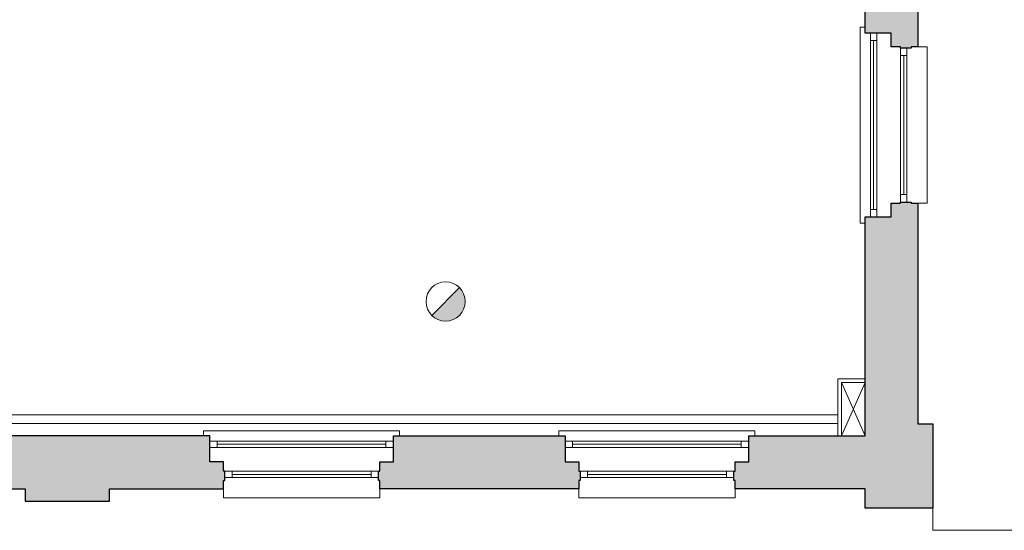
# Model space of a CAD drawing. Header units: millimetres. Extents: x -13022 to 1371524, y -38729 to 632593.
# Tile 151 of 256: x 877610 to 885548, y -13587 to -9474. Entities that reach past the tile are written whole.
import ezdxf

# ---------------------------------------------------------------- set-up
doc = ezdxf.new("R2010")
doc.units = ezdxf.units.MM
doc.header["$LTSCALE"] = 35
doc.set_wipeout_variables(frame=1)
doc.linetypes.add('DASHED', pattern=[200, 100, -100])
doc.layers.add('Al65----_beveiliging-inst', color=92, linetype='Continuous', lineweight=9)
doc.layers.add('brandveiligheid voorzieningen', color=10, linetype='Continuous', lineweight=9)
for name, color, linetype in [('LAYER102', 1, 'Continuous'), ('LAYER111', 7, 'Continuous'), ('LAYER22', 7, 'Continuous'), ('LAYER24', 7, 'Continuous'), ('LAYER28', 7, 'Continuous'), ('LAYER30', 7, 'Continuous')]:
    doc.layers.add(name, color=color, linetype=linetype)
doc.styles.get("Standard").update_dxf_attribs({"font": 'simplex.shx'})
doc.dimstyles.new('~R----C~', dxfattribs={"dimtxt": 162, "dimasz": 180, "dimexe": 0.18, "dimexo": 0.0625, "dimgap": 16.2, "dimtad": 1, "dimdec": 0, "dimzin": 0, "dimdsep": 46, "dimtxsty": 'Standard', "dimcen": 0.09, "dimse1": 1, "dimse2": 1, "dimclrd": 7, "dimadec": 0, "dimazin": 0, "dimtfac": 1, "dimtdec": 4, "dimtmove": 0, "dimatfit": 3, "dimfxl": 1, "dimtolj": 1, "dimtzin": 0, "dimlwd": 13, "dimarcsym": 0})

# ---------------------------------------------------------------- blocks, each defined once
blk = doc.blocks.new('*D208')
at = {"layer": 'Defpoints', "color": 0, "linetype": 'Continuous', "transparency": 16777216}
for p in [(884972.1, -1301.6), (886789.1, -1301.6), (884972.1, -13407.6)]:
    blk.add_point(p, dxfattribs=at)
at = {"layer": 'LAYER102', "color": 7, "linetype": 'Continuous', "lineweight": 13, "transparency": 16777216}
blk.add_line((886789.1, -13227.6), (886789.1, -1481.6), dxfattribs=at)
at = {"layer": 'LAYER102', "color": 7, "linetype": 'Continuous', "transparency": 16777216}
for points in [[(886759.1, -1481.6), (886819.1, -1481.6), (886789.1, -1301.6)], [(886759.1, -13227.6), (886819.1, -13227.6), (886789.1, -13407.6)]]:
    blk.add_solid(points, dxfattribs=at)
at = {"layer": 'LAYER102', "color": 0, "linetype": 'Continuous', "transparency": 16777216, "insert": (886691.9, -7354.6), "char_height": 162, "attachment_point": 5, "rotation": 90}
blk.add_mtext('\\A1;12106', dxfattribs=at)
blk = doc.blocks.new('Brandmelder')
at = {"layer": 'brandveiligheid voorzieningen'}
blk.add_hatch(color=256, dxfattribs=at).paths.add_polyline_path([(76.62, -89.8, 0.198912), (75.85, -87.94), (72.13, -91.66, 0.668179)])
blk.add_line((72.13, -91.66), (75.85, -87.94), dxfattribs=at)
blk.add_circle((73.99, -89.8), 2.63, dxfattribs=at)

msp = doc.modelspace()

# ---------------------------------------------------------------- hatches: boundary and pattern name
at = {"layer": 'LAYER111', "linetype": 'Continuous', "lineweight": 5}
for points in [[(884427.125, -8157.55), (884627.125, -8157.55), (884627.125, -8107.55), (884852.125, -8107.558), (884852.125, -9692.55), (884797.125, -9692.55), (884797.125, -9702.566), (884712.125, -9702.566), (884712.125, -9692.566), (884637.125, -9692.566), (884637.125, -9582.566), (884427.125, -9582.566)], [(879142.625, -12826.55), (879142.625, -13036.543), (879252.625, -13036.543), (879252.625, -13111.543), (879262.625, -13111.55), (879262.625, -13186.535), (879252.625, -13186.535), (879252.625, -13251.543), (878333.125, -13251.55), (878333.125, -13351.55), (877653.125, -13351.55), (877653.125, -13251.543), (876750.125, -13251.535), (876750.125, -13186.535), (876740.125, -13186.535), (876740.125, -13111.55), (876750.125, -13111.543), (876750.125, -13036.543), (876860.125, -13036.543), (876860.125, -12826.55)], [(882007.625, -12826.55), (882007.625, -13036.55), (882117.625, -13036.55), (882117.625, -13111.55), (882127.625, -13111.558), (882127.625, -13186.543), (882117.75, -13186.543), (882117.75, -13251.543), (880512.625, -13251.55), (880512.625, -13186.543), (880502.625, -13186.543), (880502.625, -13111.558), (880512.625, -13111.55), (880512.625, -13036.55), (880622.625, -13036.55), (880622.625, -12826.55)]]:
    msp.add_hatch(color=254, dxfattribs=at).paths.add_polyline_path(points, flags=0)

# ---------------------------------------------------------------- linework, layer by layer
at = {"layer": 'LAYER22', "color": 7, "linetype": 'Continuous', "lineweight": 18}
for points in [[(884427.125, -11112.589), (884387.125, -11112.589), (884387.125, -9532.621), (884427.125, -9532.621)], [(884852.125, -9692.589), (884927.125, -9692.589), (884927.125, -10952.558), (884852.125, -10952.558)], [(880672.625, -12826.535), (880672.625, -12786.535), (879092.687, -12786.535), (879092.687, -12826.535)], [(883537.75, -12826.535), (883537.75, -12786.535), (881957.812, -12786.535), (881957.812, -12826.535)], [(879252.625, -13251.543), (879252.625, -13326.543), (880512.562, -13326.543), (880512.562, -13251.543)], [(882117.75, -13251.543), (882117.75, -13326.543), (883377.687, -13326.543), (883377.687, -13251.543)], [(884972.125, -13407.55), (884972.125, -13586.793), (894256.625, -13586.793)]]:
    msp.add_lwpolyline(points, dxfattribs=at)
at = {"layer": 'LAYER22', "color": 7, "linetype": 'DASHED', "lineweight": 18}
for points in [[(884427.125, -11112.589), (884387.125, -11112.589), (884387.125, -9532.621), (884427.125, -9532.621)], [(884852.125, -9692.589), (884927.125, -9692.589), (884927.125, -10952.558), (884852.125, -10952.558)], [(880672.625, -12826.535), (880672.625, -12786.535), (879092.687, -12786.535), (879092.687, -12826.535)], [(883537.75, -12826.535), (883537.75, -12786.535), (881957.812, -12786.535), (881957.812, -12826.535)], [(879252.625, -13251.543), (879252.625, -13326.543), (880512.562, -13326.543), (880512.562, -13251.543)], [(882117.75, -13251.543), (882117.75, -13326.543), (883377.687, -13326.543), (883377.687, -13251.543)], [(884972.125, -13407.55), (884972.125, -13586.793), (894256.625, -13586.793)]]:
    msp.add_lwpolyline(points, dxfattribs=at)
at = {"layer": 'LAYER28', "color": 7, "linetype": 'Continuous', "lineweight": 25}
for points in [[(884427.125, -8157.55), (884627.125, -8157.55), (884627.125, -8107.55), (884852.125, -8107.558), (884852.125, -9692.55), (884797.125, -9692.55), (884797.125, -9702.566), (884712.125, -9702.566), (884712.125, -9692.566), (884637.125, -9692.566), (884637.125, -9582.566), (884427.125, -9582.566)], [(876860.125, -12826.55), (876860.125, -13036.543), (876750.125, -13036.543), (876750.125, -13111.543), (876740.125, -13111.55), (876740.125, -13186.535), (876750.125, -13186.535), (876750.125, -13251.535), (877653.125, -13251.543), (877653.125, -13351.55), (878333.125, -13351.55), (878333.125, -13251.55), (879252.625, -13251.543), (879252.625, -13186.535), (879262.625, -13186.535), (879262.625, -13111.55), (879252.625, -13111.543), (879252.625, -13036.543), (879142.625, -13036.543), (879142.625, -12826.55)], [(882007.625, -12826.55), (882007.625, -13036.55), (882117.625, -13036.55), (882117.625, -13111.55), (882127.625, -13111.558), (882127.625, -13186.543), (882117.75, -13186.543), (882117.75, -13251.543), (880512.625, -13251.55), (880512.625, -13186.543), (880502.625, -13186.543), (880502.625, -13111.558), (880512.625, -13111.55), (880512.625, -13036.55), (880622.625, -13036.55), (880622.625, -12826.55)]]:
    msp.add_lwpolyline(points, close=True, dxfattribs=at)
at = {"layer": 'LAYER30', "color": 7, "linetype": 'Continuous', "lineweight": 18}
for points in [[(884469.875, -9642.629), (884469.875, -9582.629), (884519.875, -9582.629), (884519.875, -9642.629)], [(884762.125, -9702.589), (884762.125, -9762.589), (884712.125, -9762.589), (884712.125, -9702.589)], [(884762.125, -10882.589), (884762.125, -10942.589), (884712.125, -10942.589), (884712.125, -10882.589)], [(884469.875, -11062.589), (884469.875, -11002.589), (884519.875, -11002.589), (884519.875, -11062.589)], [(879202.656, -12869.222), (879142.656, -12869.222), (879142.656, -12919.222), (879202.656, -12919.222)], [(880622.625, -12869.222), (880562.625, -12869.222), (880562.625, -12919.222), (880622.625, -12919.222)], [(882067.781, -12869.222), (882007.781, -12869.222), (882007.781, -12919.222), (882067.781, -12919.222)], [(883487.75, -12869.222), (883427.75, -12869.222), (883427.75, -12919.222), (883487.75, -12919.222)], [(879262.625, -13161.535), (879322.625, -13161.535), (879322.625, -13111.535), (879262.625, -13111.535)], [(880442.625, -13161.535), (880502.625, -13161.535), (880502.625, -13111.535), (880442.625, -13111.535)], [(882127.75, -13161.535), (882187.75, -13161.535), (882187.75, -13111.535), (882127.75, -13111.535)], [(883307.75, -13161.535), (883367.75, -13161.535), (883367.75, -13111.535), (883307.75, -13111.535)]]:
    msp.add_lwpolyline(points, close=True, dxfattribs=at)
for points in [[(884469.875, -11002.589), (884469.875, -9642.629)], [(884494.875, -11002.589), (884494.875, -9642.629)], [(884519.875, -11002.589), (884519.875, -9642.629)], [(884712.125, -9762.589), (884712.125, -10882.589)], [(884737.125, -9762.589), (884737.125, -10882.589)], [(884762.125, -9762.589), (884762.125, -10882.589)], [(880562.625, -12869.222), (879202.656, -12869.222)], [(880562.625, -12894.222), (879202.656, -12894.222)], [(880562.625, -12919.222), (879202.656, -12919.222)], [(883427.75, -12869.222), (882067.781, -12869.222)], [(883427.75, -12894.222), (882067.781, -12894.222)], [(883427.75, -12919.222), (882067.781, -12919.222)], [(879322.625, -13111.535), (880442.625, -13111.535)], [(879322.625, -13136.535), (880442.625, -13136.535)], [(879322.625, -13161.535), (880442.625, -13161.535)], [(882187.75, -13111.535), (883307.75, -13111.535)], [(882187.75, -13136.535), (883307.75, -13136.535)], [(882187.75, -13161.535), (883307.75, -13161.535)]]:
    msp.add_lwpolyline(points, dxfattribs=at)

# ---------------------------------------------------------------- block references
at = {"layer": 'Al65----_beveiliging-inst', "xscale": 60, "yscale": 60, "zscale": 60}
msp.add_blockref('Brandmelder', (876604.317, -6355.909), dxfattribs=at)

# ---------------------------------------------------------------- texts
at = {"layer": 'LAYER102', "color": 7, "linetype": 'Continuous', "lineweight": 0, "char_height": 162, "attachment_point": 7, "line_spacing_factor": 1.333333}
for s, insert in [('\\pi-504.72;{\\fArial|b1|i0|c0|p34;\\H1.2346x;kantoor\\P\\pi-698.63;\\fArial|b0|i0|c0|p34;\\H0.81x;kantoorfunctie \\P\\pi-399.6;24,9 m2}', (970908.715, -9706.638)), ('\\pi-504.72;{\\fArial|b1|i0|c0|p34;\\H1.2346x;kantoor\\fArial|b0|i0|c0|p34;\\H0.81x;\\P\\pi-698.63;kantoorfunctie \\P\\pi-390.59;14,2 m2}', (977066.011, -9722.852))]:
    msp.add_mtext(s, dxfattribs=dict(at, insert=insert))

# ---------------------------------------------------------------- dimensions: what is measured, and where the dimension line sits
at = {"layer": 'LAYER102', "color": 7, "linetype": 'Continuous'}
dim = msp.add_linear_dim(base=(886789.125, -1301.554), p1=(884972.125, -13407.55), p2=(884972.125, -1301.554), angle=90, dimstyle='~R----C~', dxfattribs=at)
dim.commit()
dim.dimension.update_dxf_attribs({"geometry": '*D208', "text_midpoint": (886691.925, -7354.552)})

# ---------------------------------------------------------------- wipeouts: each hides what was drawn before it
at = {"linetype": 'Continuous'}
msp.add_wipeout([(861252.125, -12726.488), (861252.125, -12656.488), (884207.125, -12656.55), (884207.125, -12726.55)], dxfattribs=at).dxf.layer = 'LAYER111'

# ---------------------------------------------------------------- next in the draw order: hatches: boundary and pattern name
at = {"layer": 'LAYER111', "linetype": 'Continuous', "lineweight": 5}
msp.add_hatch(color=254, dxfattribs=at).paths.add_polyline_path([(883377.625, -13251.543), (883377.625, -13186.543), (883367.625, -13186.543), (883367.625, -13111.55), (883377.625, -13111.55), (883377.625, -13036.55), (883487.625, -13036.55), (883487.625, -12826.55), (884427.125, -12826.55), (884427.125, -11062.527), (884637.125, -11062.527), (884637.125, -10952.527), (884712.125, -10952.527), (884712.125, -10942.558), (884797.125, -10942.558), (884797.125, -10952.558), (884852.125, -10952.558), (884852.125, -12730.433), (884972.125, -12730.433), (884972.125, -13407.55), (884427.125, -13407.55), (884427.125, -13251.55)], flags=0)

# ---------------------------------------------------------------- next in the draw order: linework, layer by layer
at = {"layer": 'LAYER102', "color": 7, "linetype": 'Continuous', "lineweight": 18}
msp.add_lwpolyline([(861252.125, -12726.488), (861252.125, -12656.488), (884207.125, -12656.55), (884207.125, -12726.55)], close=True, dxfattribs=at)
at = {"layer": 'LAYER102', "color": 7, "linetype": 'DASHED', "lineweight": 18}
msp.add_lwpolyline([(861252.125, -12726.488), (861252.125, -12656.488), (884207.125, -12656.55), (884207.125, -12726.55)], close=True, dxfattribs=at)
at = {"layer": 'LAYER24', "color": 7, "linetype": 'Continuous', "lineweight": 18}
msp.add_lwpolyline([(884207.125, -12826.55), (884207.125, -12366.55), (884427.125, -12366.55), (884427.125, -12396.55), (884237.125, -12396.55), (884237.125, -12826.55)], close=True, dxfattribs=at)
at = {"layer": 'LAYER24', "color": 7, "linetype": 'DASHED', "lineweight": 18}
msp.add_lwpolyline([(884207.125, -12826.55), (884207.125, -12366.55), (884427.125, -12366.55), (884427.125, -12396.55), (884237.125, -12396.55), (884237.125, -12826.55)], close=True, dxfattribs=at)
at = {"layer": 'LAYER24', "color": 7, "linetype": 'Continuous', "lineweight": 18}
for points in [[(884237.125, -12826.55), (884427.125, -12396.55)], [(884237.125, -12396.55), (884427.125, -12826.55)]]:
    msp.add_lwpolyline(points, dxfattribs=at)
at = {"layer": 'LAYER24', "color": 7, "linetype": 'DASHED', "lineweight": 18}
for points in [[(884237.125, -12826.55), (884427.125, -12396.55)], [(884237.125, -12396.55), (884427.125, -12826.55)]]:
    msp.add_lwpolyline(points, dxfattribs=at)
at = {"layer": 'LAYER28', "color": 7, "linetype": 'Continuous', "lineweight": 25}
msp.add_lwpolyline([(883377.625, -13251.543), (883377.625, -13186.543), (883367.625, -13186.543), (883367.625, -13111.55), (883377.625, -13111.55), (883377.625, -13036.55), (883487.625, -13036.55), (883487.625, -12826.55), (884427.125, -12826.55), (884427.125, -11062.527), (884637.125, -11062.527), (884637.125, -10952.527), (884712.125, -10952.527), (884712.125, -10942.558), (884797.125, -10942.558), (884797.125, -10952.558), (884852.125, -10952.558), (884852.125, -12730.433), (884972.125, -12730.433), (884972.125, -13407.55), (884427.125, -13407.55), (884427.125, -13251.55)], close=True, dxfattribs=at)

doc.saveas('drawing.dxf')
